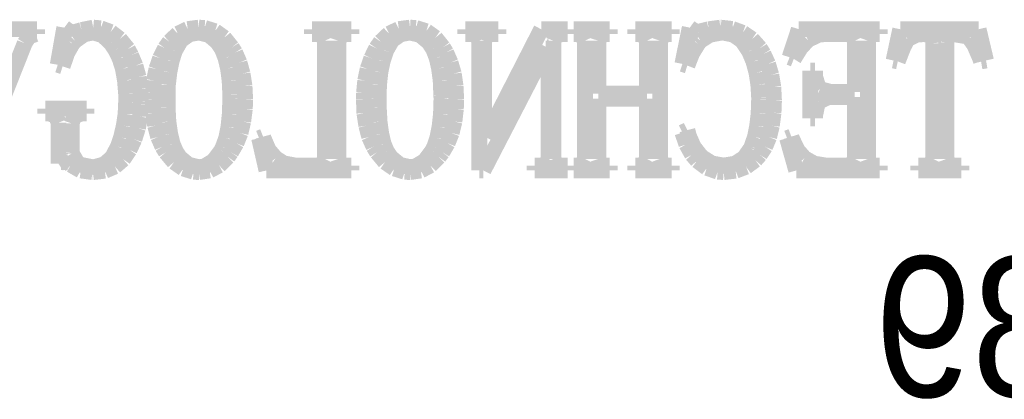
# Model space of a CAD drawing. Extents: x -19 to 391, y -43 to 244.
# Tile 4 of 34: x -5.78 to 0.55, y -34.67 to -32.23. Entities that reach past the tile are written whole.
import ezdxf

# ---------------------------------------------------------------- set-up
doc = ezdxf.new("R2010")
doc.units = 0
doc.layers.add('BOARD_GEOMETRY_SILKSCREEN_B', color=1, linetype='CONTINUOUS')

msp = doc.modelspace()

# ---------------------------------------------------------------- linework, layer by layer
at = {"layer": 'BOARD_GEOMETRY_SILKSCREEN_B', "const_width": 0.1016}
for points in [[(-5.665216, -32.292798), (-5.903722, -32.292798)], [(-5.665216, -32.324294), (-5.665216, -32.292798)], [(-5.49021, -32.282384), (-5.53212, -32.52089)], [(-5.463286, -32.302958), (-5.49021, -32.282384)], [(-5.432298, -32.31388), (-5.463286, -32.302958)], [(-5.378958, -32.297878), (-5.432298, -32.31388)], [(-5.304028, -32.282384), (-5.378958, -32.297878)], [(-5.360162, -32.324294), (-5.304028, -32.31388)], [(-5.256022, -32.286702), (-5.304028, -32.282384)], [(-5.304028, -32.31388), (-5.2451, -32.33039)], [(-5.191506, -32.310578), (-5.256022, -32.286702)], [(-5.133594, -32.355282), (-5.191506, -32.310578)], [(-4.759706, -32.321754), (-4.813554, -32.373062)], [(-4.696968, -32.291782), (-4.759706, -32.321754)], [(-4.625594, -32.282384), (-4.696968, -32.291782)], [(-4.685538, -32.324294), (-4.625594, -32.31388)], [(-4.588002, -32.28467), (-4.625594, -32.282384)], [(-4.625594, -32.31388), (-4.56057, -32.329374)], [(-4.5212, -32.305498), (-4.588002, -32.28467)], [(-4.46278, -32.347154), (-4.5212, -32.305498)], [(-3.6449, -32.292798), (-3.8989, -32.292798)], [(-3.8989, -32.292798), (-3.8989, -32.324294)], [(-3.6449, -32.324294), (-3.6449, -32.292798)], [(-3.402076, -32.321754), (-3.456432, -32.373062)], [(-3.3401, -32.291782), (-3.402076, -32.321754)], [(-3.267964, -32.282384), (-3.3401, -32.291782)], [(-3.328162, -32.324294), (-3.267964, -32.31388)], [(-3.230372, -32.28467), (-3.267964, -32.282384)], [(-3.267964, -32.31388), (-3.203702, -32.329374)], [(-3.163824, -32.305498), (-3.230372, -32.28467)], [(-3.105404, -32.347154), (-3.163824, -32.305498)], [(-2.700528, -32.292798), (-2.912872, -32.292798)], [(-2.912872, -32.292798), (-2.912872, -32.324294)], [(-2.424684, -32.292798), (-2.779522, -32.98698)], [(-2.700528, -32.324294), (-2.700528, -32.292798)], [(-2.255012, -32.292798), (-2.424684, -32.292798)], [(-2.255012, -32.324294), (-2.255012, -32.292798)], [(-1.984502, -32.292798), (-2.21742, -32.292798)], [(-2.21742, -32.292798), (-2.21742, -32.324294)], [(-1.984502, -32.324294), (-1.984502, -32.292798)], [(-1.586992, -32.292798), (-1.81991, -32.292798)], [(-1.81991, -32.292798), (-1.81991, -32.324294)], [(-1.586992, -32.324294), (-1.586992, -32.292798)], [(-1.470406, -32.282384), (-1.517904, -32.515556)], [(-1.442974, -32.302958), (-1.470406, -32.282384)], [(-1.411732, -32.308546), (-1.442974, -32.302958)], [(-1.348232, -32.292798), (-1.411732, -32.308546)], [(-1.273302, -32.282384), (-1.348232, -32.292798)], [(-1.342136, -32.328358), (-1.26492, -32.31388)], [(-1.272286, -32.282384), (-1.273302, -32.282384)], [(-1.197356, -32.290766), (-1.272286, -32.282384)], [(-1.26492, -32.31388), (-1.257808, -32.31388)], [(-1.257808, -32.31388), (-1.190498, -32.327342)], [(-1.129792, -32.315658), (-1.197356, -32.290766)], [(-1.070356, -32.356298), (-1.129792, -32.315658)], [(-0.76962, -32.292798), (-0.828802, -32.472884)], [(-0.25019, -32.292798), (-0.76962, -32.292798)], [(-0.25019, -32.324294), (-0.25019, -32.292798)], [(-0.117856, -32.292798), (-0.160528, -32.493458)], [(0.38608, -32.292798), (-0.117856, -32.292798)], [(0.433832, -32.493458), (0.38608, -32.292798)], [(-5.92963, -32.849566), (-5.74421, -32.38246)], [(-5.74421, -32.38246), (-5.718302, -32.34055)], [(-5.718302, -32.34055), (-5.67563, -32.324294)], [(-5.67563, -32.324294), (-5.665216, -32.324294)], [(-5.471668, -32.44596), (-5.437124, -32.385254)], [(-5.437124, -32.385254), (-5.420614, -32.366458)], [(-5.420614, -32.366458), (-5.360162, -32.324294)], [(-5.2451, -32.33039), (-5.19049, -32.381444)], [(-5.19049, -32.381444), (-5.161534, -32.424878)], [(-5.08127, -32.419798), (-5.133594, -32.355282)], [(-4.813554, -32.373062), (-4.842764, -32.414464)], [(-4.778502, -32.429958), (-4.740656, -32.363664)], [(-4.740656, -32.363664), (-4.685538, -32.324294)], [(-4.56057, -32.329374), (-4.505706, -32.375856)], [(-4.505706, -32.375856), (-4.476496, -32.419798)], [(-4.412996, -32.409384), (-4.46278, -32.347154)], [(-3.8989, -32.324294), (-3.862324, -32.324294)], [(-3.862324, -32.324294), (-3.830066, -32.334454)], [(-3.830066, -32.334454), (-3.814318, -32.366458)], [(-3.814318, -32.366458), (-3.814318, -33.125664)], [(-3.728974, -32.366458), (-3.71856, -32.334454)], [(-3.728974, -33.125664), (-3.728974, -32.366458)], [(-3.71856, -32.334454), (-3.675888, -32.324294)], [(-3.675888, -32.324294), (-3.6449, -32.324294)], [(-3.456432, -32.373062), (-3.485388, -32.414464)], [(-3.421888, -32.429958), (-3.383534, -32.363664)], [(-3.383534, -32.363664), (-3.328162, -32.324294)], [(-3.203702, -32.329374), (-3.148076, -32.375856)], [(-3.148076, -32.375856), (-3.11912, -32.419798)], [(-3.05562, -32.409384), (-3.105404, -32.347154)], [(-2.912872, -32.324294), (-2.8702, -32.324294)], [(-2.8702, -32.324294), (-2.838196, -32.334454)], [(-2.838196, -32.334454), (-2.822702, -32.366458)], [(-2.822702, -32.366458), (-2.822702, -33.199578)], [(-2.791206, -32.366458), (-2.779522, -32.334454)], [(-2.791206, -32.98698), (-2.791206, -32.366458)], [(-2.779522, -32.334454), (-2.7432, -32.324294)], [(-2.7432, -32.324294), (-2.700528, -32.324294)], [(-2.34569, -32.366458), (-2.334006, -32.334454)], [(-2.34569, -33.125664), (-2.34569, -32.366458)], [(-2.334006, -32.334454), (-2.292604, -32.324294)], [(-2.292604, -32.324294), (-2.255012, -32.324294)], [(-2.21742, -32.324294), (-2.1971, -32.324294)], [(-2.1971, -32.324294), (-2.159254, -32.334454)], [(-2.159254, -32.334454), (-2.143506, -32.366458)], [(-2.143506, -32.366458), (-2.143506, -33.125664)], [(-2.058162, -32.366458), (-2.048002, -32.334454)], [(-2.058162, -32.706056), (-2.058162, -32.366458)], [(-2.048002, -32.334454), (-2.0066, -32.324294)], [(-2.0066, -32.324294), (-1.984502, -32.324294)], [(-1.81991, -32.324294), (-1.799082, -32.324294)], [(-1.799082, -32.324294), (-1.761998, -32.334454)], [(-1.761998, -32.334454), (-1.745996, -32.366458)], [(-1.745996, -32.366458), (-1.745996, -32.706056)], [(-1.660906, -32.366458), (-1.650492, -32.334454)], [(-1.660906, -33.125664), (-1.660906, -32.366458)], [(-1.650492, -32.334454), (-1.607566, -32.324294)], [(-1.607566, -32.324294), (-1.586992, -32.324294)], [(-1.45542, -32.447992), (-1.417066, -32.385254)], [(-1.417066, -32.385254), (-1.401318, -32.366458)], [(-1.401318, -32.366458), (-1.342136, -32.328358)], [(-1.190498, -32.327342), (-1.133856, -32.366458)], [(-1.133856, -32.366458), (-1.089406, -32.43326)], [(-1.019302, -32.414464), (-1.070356, -32.356298)], [(-0.75819, -32.412686), (-0.7112, -32.361378)], [(-0.7112, -32.361378), (-0.643636, -32.328358)], [(-0.643636, -32.328358), (-0.606298, -32.324294)], [(-0.606298, -32.324294), (-0.4572, -32.324294)], [(-0.4572, -32.324294), (-0.425196, -32.334454)], [(-0.425196, -32.334454), (-0.409702, -32.366458)], [(-0.409702, -32.366458), (-0.409702, -32.695896)], [(-0.32512, -32.366458), (-0.31369, -32.334454)], [(-0.32512, -33.125664), (-0.32512, -32.366458)], [(-0.31369, -32.334454), (-0.277114, -32.324294)], [(-0.277114, -32.324294), (-0.25019, -32.324294)], [(-0.097028, -32.406082), (-0.07112, -32.357568)], [(-0.07112, -32.357568), (-0.070104, -32.356298)], [(-0.070104, -32.356298), (-0.010668, -32.327342)], [(-0.010668, -32.327342), (0.030988, -32.324294)], [(0.030988, -32.324294), (0.0889, -32.329374)], [(0.0889, -32.329374), (0.094488, -32.38246)], [(0.094488, -32.38246), (0.094488, -33.125664)], [(0.178816, -32.37738), (0.185166, -32.329374)], [(0.178816, -33.125664), (0.178816, -32.37738)], [(0.185166, -32.329374), (0.226568, -32.324294)], [(0.226568, -32.324294), (0.307594, -32.337756)], [(0.307594, -32.337756), (0.327406, -32.350964)], [(0.327406, -32.350964), (0.358902, -32.394652)], [(-5.500624, -32.53105), (-5.471668, -32.44596)], [(-5.161534, -32.424878), (-5.134356, -32.48025)], [(-5.060696, -32.460184), (-5.08127, -32.419798)], [(-4.842764, -32.414464), (-4.874006, -32.47898)], [(-4.800092, -32.49676), (-4.78028, -32.434276)], [(-4.78028, -32.434276), (-4.778502, -32.429958)], [(-4.476496, -32.419798), (-4.454398, -32.476186)], [(-4.391914, -32.442658), (-4.412996, -32.409384)], [(-4.363974, -32.507174), (-4.391914, -32.442658)], [(-3.485388, -32.414464), (-3.51663, -32.47898)], [(-3.443732, -32.49676), (-3.422904, -32.434276)], [(-3.422904, -32.434276), (-3.421888, -32.429958)], [(-3.11912, -32.419798), (-3.097022, -32.476186)], [(-3.035808, -32.442658), (-3.05562, -32.409384)], [(-3.007614, -32.507174), (-3.035808, -32.442658)], [(-2.796286, -33.199578), (-2.3876, -32.409384)], [(-2.3876, -32.409384), (-2.376932, -32.409384)], [(-2.376932, -32.409384), (-2.376932, -33.125664)], [(-1.4859, -32.52597), (-1.45542, -32.447992)], [(-1.089406, -32.43326), (-1.088136, -32.435546)], [(-1.088136, -32.435546), (-1.060958, -32.500062)], [(-0.996696, -32.451294), (-1.019302, -32.414464)], [(-0.801878, -32.483298), (-0.75819, -32.412686)], [(-0.133604, -32.499046), (-0.097028, -32.406082)], [(0.358902, -32.394652), (0.395224, -32.47898)], [(-5.134356, -32.48025), (-5.113528, -32.545782)], [(-5.032502, -32.52724), (-5.060696, -32.460184)], [(-4.874006, -32.47898), (-4.897882, -32.548068)], [(-4.81457, -32.568896), (-4.800092, -32.49676)], [(-4.454398, -32.476186), (-4.437888, -32.54375)], [(-4.344162, -32.578294), (-4.363974, -32.507174)], [(-3.51663, -32.47898), (-3.540506, -32.548068)], [(-3.458464, -32.568896), (-3.443732, -32.49676)], [(-3.097022, -32.476186), (-3.081528, -32.54375)], [(-2.986786, -32.578294), (-3.007614, -32.507174)], [(-1.060958, -32.500062), (-1.0414, -32.571944)], [(-0.967232, -32.515556), (-0.996696, -32.451294)], [(-0.828802, -32.472884), (-0.801878, -32.483298)], [(-0.160528, -32.493458), (-0.133604, -32.499046)], [(0.395224, -32.47898), (0.401574, -32.499046)], [(0.401574, -32.499046), (0.433832, -32.493458)], [(-5.53212, -32.52089), (-5.500624, -32.53105)], [(-5.113528, -32.545782), (-5.100066, -32.621982)], [(-5.012436, -32.599884), (-5.032502, -32.52724)], [(-4.897882, -32.548068), (-4.91363, -32.622998)], [(-4.823968, -32.648652), (-4.81457, -32.568896)], [(-4.437888, -32.54375), (-4.427474, -32.622998)], [(-3.540506, -32.548068), (-3.556254, -32.622998)], [(-3.4671, -32.648652), (-3.458464, -32.568896)], [(-3.081528, -32.54375), (-3.071114, -32.622998)], [(-1.517904, -32.515556), (-1.4859, -32.52597)], [(-1.0414, -32.571944), (-1.029716, -32.648652)], [(-0.946404, -32.586168), (-0.967232, -32.515556)], [(-0.664464, -32.558482), (-0.695706, -32.558482)], [(-0.695706, -32.558482), (-0.695706, -32.865568)], [(-0.664464, -32.58947), (-0.664464, -32.558482)], [(-5.100066, -32.621982), (-5.0927, -32.709358)], [(-5.001006, -32.6771), (-5.012436, -32.599884)], [(-4.91363, -32.622998), (-4.920996, -32.702754)], [(-4.427474, -32.622998), (-4.423156, -32.714184)], [(-4.331716, -32.657288), (-4.344162, -32.578294)], [(-3.556254, -32.622998), (-3.56362, -32.702754)], [(-3.071114, -32.622998), (-3.067304, -32.714184)], [(-2.975356, -32.657288), (-2.986786, -32.578294)], [(-0.933196, -32.664654), (-0.946404, -32.586168)], [(-0.663702, -32.599884), (-0.664464, -32.58947)], [(-0.64262, -32.66948), (-0.663702, -32.599884)], [(-4.997196, -32.759396), (-5.001006, -32.6771)], [(-4.826, -32.738568), (-4.823968, -32.648652)], [(-4.327398, -32.743648), (-4.331716, -32.657288)], [(-3.469894, -32.738568), (-3.4671, -32.648652)], [(-2.971292, -32.743648), (-2.975356, -32.657288)], [(-1.029716, -32.648652), (-1.024636, -32.731964)], [(-0.928878, -32.748982), (-0.933196, -32.664654)], [(-0.635254, -32.676084), (-0.64262, -32.66948)], [(-0.563372, -32.695896), (-0.635254, -32.676084)], [(-0.409702, -32.695896), (-0.563372, -32.695896)], [(-5.0927, -32.759396), (-5.096002, -32.836358)], [(-5.0927, -32.709358), (-5.0927, -32.759396)], [(-4.997196, -32.773874), (-4.997196, -32.759396)], [(-4.920996, -32.702754), (-4.922012, -32.743648)], [(-4.922012, -32.743648), (-4.917694, -32.832294)], [(-4.826, -32.79267), (-4.826, -32.738568)], [(-4.423156, -32.738568), (-4.426458, -32.836358)], [(-4.423156, -32.714184), (-4.423156, -32.738568)], [(-4.329684, -32.8041), (-4.327398, -32.743648)], [(-3.56362, -32.702754), (-3.564636, -32.743648)], [(-3.564636, -32.743648), (-3.561334, -32.832294)], [(-3.468878, -32.79267), (-3.469894, -32.738568)], [(-3.066034, -32.738568), (-3.069082, -32.836358)], [(-3.067304, -32.714184), (-3.066034, -32.738568)], [(-2.973324, -32.8041), (-2.971292, -32.743648)], [(-1.745996, -32.706056), (-2.058162, -32.706056)], [(-2.058162, -33.125664), (-2.058162, -32.738568)], [(-2.058162, -32.738568), (-1.745996, -32.738568)], [(-1.745996, -32.738568), (-1.745996, -33.125664)], [(-1.024636, -32.743648), (-1.027684, -32.833056)], [(-1.024636, -32.731964), (-1.024636, -32.743648)], [(-0.931926, -32.828992), (-0.928878, -32.748982)], [(-0.648716, -32.768794), (-0.64262, -32.759396)], [(-0.64262, -32.759396), (-0.57912, -32.728154)], [(-0.57912, -32.728154), (-0.409702, -32.728154)], [(-0.409702, -32.728154), (-0.409702, -33.125664)], [(-5.3467, -32.802068), (-5.61213, -32.802068)], [(-5.61213, -32.802068), (-5.61213, -32.834072)], [(-5.3467, -32.834072), (-5.3467, -32.802068)], [(-5.002022, -32.852868), (-4.997196, -32.773874)], [(-4.82092, -32.886396), (-4.826, -32.79267)], [(-4.340098, -32.88538), (-4.329684, -32.8041)], [(-3.463798, -32.886396), (-3.468878, -32.79267)], [(-2.982722, -32.88538), (-2.973324, -32.8041)], [(-0.664464, -32.84474), (-0.648716, -32.768794)], [(-5.61213, -32.834072), (-5.585206, -32.834072)], [(-5.585206, -32.834072), (-5.543804, -32.849566)], [(-5.543804, -32.849566), (-5.526786, -32.892492)], [(-5.442458, -32.897572), (-5.426202, -32.849566)], [(-5.426202, -32.849566), (-5.378958, -32.834072)], [(-5.378958, -32.834072), (-5.3467, -32.834072)], [(-5.096002, -32.836358), (-5.107432, -32.91205)], [(-5.016754, -32.927798), (-5.002022, -32.852868)], [(-4.917694, -32.832294), (-4.906264, -32.91205)], [(-4.80949, -32.964374), (-4.82092, -32.886396)], [(-4.426458, -32.836358), (-4.435094, -32.920686)], [(-4.357624, -32.959294), (-4.340098, -32.88538)], [(-3.561334, -32.832294), (-3.548888, -32.91205)], [(-3.45313, -32.964374), (-3.463798, -32.886396)], [(-3.069082, -32.836358), (-3.07848, -32.920686)], [(-3.000502, -32.959294), (-2.982722, -32.88538)], [(-1.027684, -32.833056), (-1.037082, -32.913066)], [(-0.942594, -32.91205), (-0.931926, -32.828992)], [(-0.695706, -32.865568), (-0.664464, -32.865568)], [(-0.664464, -32.865568), (-0.664464, -32.84474)], [(-5.526786, -32.892492), (-5.526786, -33.156652)], [(-5.442458, -33.082992), (-5.442458, -32.897572)], [(-5.107432, -32.91205), (-5.124958, -32.98698)], [(-5.039614, -32.99968), (-5.016754, -32.927798)], [(-4.906264, -32.91205), (-4.886706, -32.984186)], [(-4.435094, -32.920686), (-4.449318, -32.991298)], [(-3.548888, -32.91205), (-3.5306, -32.984186)], [(-3.07848, -32.920686), (-3.092958, -32.991298)], [(-1.4859, -32.940498), (-1.517904, -32.955992)], [(-1.476502, -32.976566), (-1.4859, -32.940498)], [(-1.037082, -32.913066), (-1.05156, -32.985202)], [(-0.96012, -32.985202), (-0.942594, -32.91205)], [(-5.124958, -32.98698), (-5.14477, -33.045654)], [(-5.070856, -33.067498), (-5.039614, -32.99968)], [(-4.886706, -32.984186), (-4.859528, -33.04667)], [(-4.793996, -33.02889), (-4.80949, -32.964374)], [(-4.449318, -32.991298), (-4.4704, -33.049464)], [(-4.383786, -33.024572), (-4.357624, -32.959294)], [(-4.212082, -32.982154), (-4.23799, -32.992568)], [(-4.23799, -32.992568), (-4.190492, -33.199578)], [(-4.209034, -32.993584), (-4.212082, -32.982154)], [(-4.176522, -33.06826), (-4.209034, -32.993584)], [(-3.5306, -32.984186), (-3.502406, -33.04667)], [(-3.437636, -33.02889), (-3.45313, -32.964374)], [(-3.092958, -32.991298), (-3.11277, -33.049464)], [(-3.02641, -33.024572), (-3.000502, -32.959294)], [(-2.779522, -32.98698), (-2.791206, -32.98698)], [(-1.517904, -32.955992), (-1.491996, -33.031684)], [(-1.446276, -33.04667), (-1.476502, -32.976566)], [(-1.05156, -32.985202), (-1.073404, -33.047686)], [(-0.986028, -33.047686), (-0.96012, -32.985202)], [(-0.817372, -32.982154), (-0.844804, -32.992568)], [(-0.844804, -32.992568), (-0.78613, -33.199578)], [(-0.813308, -32.995362), (-0.817372, -32.982154)], [(-0.778002, -33.069276), (-0.813308, -32.995362)], [(-5.14477, -33.045654), (-5.183124, -33.117282)], [(-5.111496, -33.127696), (-5.070856, -33.067498)], [(-4.859528, -33.04667), (-4.83743, -33.082992)], [(-4.772914, -33.077658), (-4.793996, -33.02889)], [(-4.747006, -33.117282), (-4.772914, -33.077658)], [(-4.481576, -33.072578), (-4.531614, -33.138872)], [(-4.4704, -33.049464), (-4.481576, -33.072578)], [(-4.418076, -33.082992), (-4.383786, -33.024572)], [(-4.131818, -33.120584), (-4.176522, -33.06826)], [(-3.502406, -33.04667), (-3.480308, -33.082992)], [(-3.416808, -33.077658), (-3.437636, -33.02889)], [(-3.38963, -33.117282), (-3.416808, -33.077658)], [(-3.1242, -33.072578), (-3.174492, -33.138872)], [(-3.11277, -33.049464), (-3.1242, -33.072578)], [(-3.0607, -33.082992), (-3.02641, -33.024572)], [(-1.491996, -33.031684), (-1.45542, -33.09747)], [(-1.401318, -33.104582), (-1.446276, -33.04667)], [(-1.077722, -33.057084), (-1.120394, -33.118298)], [(-1.073404, -33.047686), (-1.077722, -33.057084)], [(-1.019302, -33.098486), (-0.986028, -33.047686)], [(-0.733298, -33.120584), (-0.778002, -33.069276)], [(-5.441696, -33.090358), (-5.442458, -33.082992)], [(-5.40512, -33.151572), (-5.441696, -33.090358)], [(-5.183124, -33.117282), (-5.234178, -33.16097)], [(-5.164582, -33.17367), (-5.111496, -33.127696)], [(-4.83743, -33.082992), (-4.784598, -33.145476)], [(-4.690872, -33.163256), (-4.747006, -33.117282)], [(-4.531614, -33.138872), (-4.58978, -33.17367)], [(-4.495038, -33.167066), (-4.438904, -33.112202)], [(-4.438904, -33.112202), (-4.418076, -33.082992)], [(-4.080002, -33.153858), (-4.131818, -33.120584)], [(-3.814318, -33.125664), (-3.830066, -33.156652)], [(-3.71856, -33.156652), (-3.728974, -33.125664)], [(-3.480308, -33.082992), (-3.428492, -33.145476)], [(-3.333496, -33.163256), (-3.38963, -33.117282)], [(-3.174492, -33.138872), (-3.232404, -33.17367)], [(-3.137662, -33.167066), (-3.082798, -33.112202)], [(-3.082798, -33.112202), (-3.0607, -33.082992)], [(-2.376932, -33.125664), (-2.392426, -33.156652)], [(-2.334006, -33.156652), (-2.34569, -33.125664)], [(-2.143506, -33.125664), (-2.159254, -33.156652)], [(-2.048002, -33.156652), (-2.058162, -33.125664)], [(-1.745996, -33.125664), (-1.761998, -33.156652)], [(-1.650492, -33.156652), (-1.660906, -33.125664)], [(-1.45542, -33.09747), (-1.4224, -33.136078)], [(-1.4224, -33.136078), (-1.359916, -33.183068)], [(-1.388872, -33.116266), (-1.401318, -33.104582)], [(-1.327404, -33.154874), (-1.388872, -33.116266)], [(-1.120394, -33.118298), (-1.17856, -33.15589)], [(-1.108202, -33.175702), (-1.049528, -33.132776)], [(-1.049528, -33.132776), (-1.019302, -33.098486)], [(-0.67056, -33.15589), (-0.733298, -33.120584)], [(-0.409702, -33.125664), (-0.425196, -33.156652)], [(-0.31369, -33.156652), (-0.32512, -33.125664)], [(0.094488, -33.125664), (0.078994, -33.156652)], [(0.190246, -33.156652), (0.178816, -33.125664)], [(-5.526786, -33.156652), (-5.511038, -33.146492)], [(-5.511038, -33.146492), (-5.46862, -33.146492)], [(-5.46862, -33.146492), (-5.447538, -33.163256)], [(-5.447538, -33.163256), (-5.384038, -33.199578)], [(-5.385308, -33.163256), (-5.40512, -33.151572)], [(-5.309108, -33.17875), (-5.385308, -33.163256)], [(-5.384038, -33.199578), (-5.3086, -33.209992)], [(-5.29971, -33.17875), (-5.309108, -33.17875)], [(-5.304028, -33.209992), (-5.229098, -33.201356)], [(-5.234178, -33.16097), (-5.29971, -33.17875)], [(-5.229098, -33.201356), (-5.164582, -33.17367)], [(-4.784598, -33.145476), (-4.725162, -33.186878)], [(-4.725162, -33.186878), (-4.65963, -33.20796)], [(-4.625594, -33.17875), (-4.690872, -33.163256)], [(-4.65963, -33.20796), (-4.625594, -33.209992)], [(-4.58978, -33.17367), (-4.625594, -33.17875)], [(-4.625594, -33.209992), (-4.556506, -33.199578)], [(-4.556506, -33.199578), (-4.495038, -33.167066)], [(-4.190492, -33.199578), (-3.6449, -33.199578)], [(-4.004818, -33.168082), (-4.080002, -33.153858)], [(-3.862324, -33.168082), (-4.004818, -33.168082)], [(-3.830066, -33.156652), (-3.862324, -33.168082)], [(-3.681222, -33.168082), (-3.71856, -33.156652)], [(-3.6449, -33.168082), (-3.681222, -33.168082)], [(-3.6449, -33.199578), (-3.6449, -33.168082)], [(-3.428492, -33.145476), (-3.368802, -33.186878)], [(-3.368802, -33.186878), (-3.302254, -33.20796)], [(-3.267964, -33.17875), (-3.333496, -33.163256)], [(-3.302254, -33.20796), (-3.267964, -33.209992)], [(-3.232404, -33.17367), (-3.267964, -33.17875)], [(-3.267964, -33.209992), (-3.19913, -33.199578)], [(-3.19913, -33.199578), (-3.137662, -33.167066)], [(-2.822702, -33.199578), (-2.796286, -33.199578)], [(-2.424684, -33.168082), (-2.467356, -33.168082)], [(-2.467356, -33.168082), (-2.467356, -33.199578)], [(-2.467356, -33.199578), (-2.255012, -33.199578)], [(-2.392426, -33.156652), (-2.424684, -33.168082)], [(-2.297684, -33.168082), (-2.334006, -33.156652)], [(-2.255012, -33.168082), (-2.297684, -33.168082)], [(-2.255012, -33.199578), (-2.255012, -33.168082)], [(-2.191512, -33.168082), (-2.21742, -33.168082)], [(-2.21742, -33.168082), (-2.21742, -33.199578)], [(-2.21742, -33.199578), (-1.984502, -33.199578)], [(-2.159254, -33.156652), (-2.191512, -33.168082)], [(-2.011426, -33.168082), (-2.048002, -33.156652)], [(-1.984502, -33.168082), (-2.011426, -33.168082)], [(-1.984502, -33.199578), (-1.984502, -33.168082)], [(-1.794002, -33.168082), (-1.81991, -33.168082)], [(-1.81991, -33.168082), (-1.81991, -33.199578)], [(-1.81991, -33.199578), (-1.586992, -33.199578)], [(-1.761998, -33.156652), (-1.794002, -33.168082)], [(-1.613662, -33.168082), (-1.650492, -33.156652)], [(-1.586992, -33.168082), (-1.613662, -33.168082)], [(-1.586992, -33.199578), (-1.586992, -33.168082)], [(-1.359916, -33.183068), (-1.291082, -33.206944)], [(-1.252474, -33.168082), (-1.327404, -33.154874)], [(-1.291082, -33.206944), (-1.252474, -33.209992)], [(-1.251458, -33.168082), (-1.252474, -33.168082)], [(-1.252474, -33.209992), (-1.175512, -33.201356)], [(-1.17856, -33.15589), (-1.251458, -33.168082)], [(-1.175512, -33.201356), (-1.108202, -33.175702)], [(-0.78613, -33.199578), (-0.25019, -33.199578)], [(-0.594614, -33.168082), (-0.67056, -33.15589)], [(-0.4572, -33.168082), (-0.594614, -33.168082)], [(-0.425196, -33.156652), (-0.4572, -33.168082)], [(-0.282702, -33.168082), (-0.31369, -33.156652)], [(-0.25019, -33.168082), (-0.282702, -33.168082)], [(-0.25019, -33.199578), (-0.25019, -33.168082)], [(0.046482, -33.168082), (-0.00127, -33.168082)], [(-0.00127, -33.168082), (-0.00127, -33.199578)], [(-0.00127, -33.199578), (0.274574, -33.199578)], [(0.078994, -33.156652), (0.046482, -33.168082)], [(0.226568, -33.168082), (0.190246, -33.156652)], [(0.274574, -33.168082), (0.226568, -33.168082)], [(0.274574, -33.199578), (0.274574, -33.168082)], [(-5.3086, -33.209992), (-5.304028, -33.209992)], [(-4.623816, -33.209484), (-4.629658, -33.209484)], [(-3.266694, -33.209484), (-3.272282, -33.209484)]]:
    msp.add_lwpolyline(points, dxfattribs=at)

# ---------------------------------------------------------------- texts
at = {"layer": 'BOARD_GEOMETRY_SILKSCREEN_B', "text_generation_flag": 2, "width": 0.927745}
msp.add_text('86-755-88852189', height=0.899922, dxfattribs=at).set_placement((8.536432, -34.652966))

doc.saveas('drawing.dxf')
